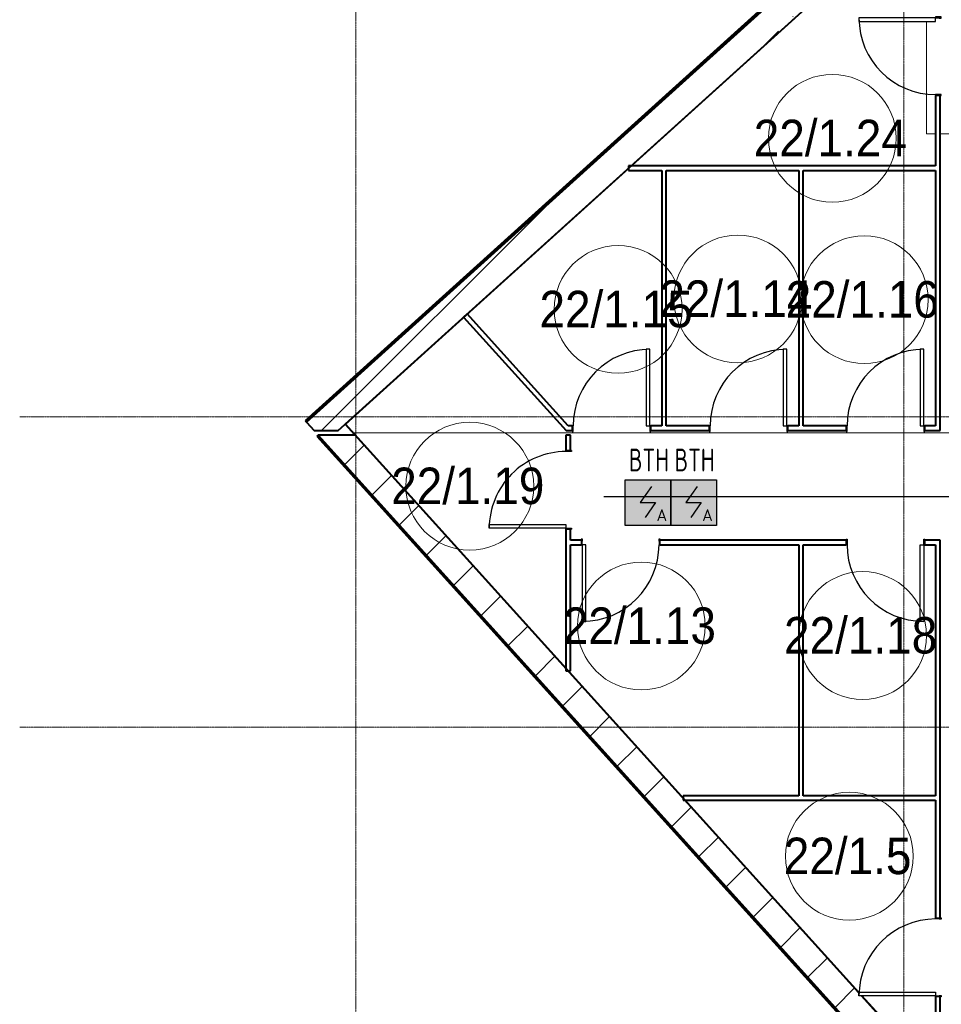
# Model space of a CAD drawing. Header units: millimetres. Extents: x -135639 to 224623, y -383017 to -59102.
# Tile 15 of 256: x -12238 to -2144, y -290551 to -279766. Entities that reach past the tile are written whole.
import ezdxf
from ezdxf.enums import TextEntityAlignment as Align

# ---------------------------------------------------------------- set-up
doc = ezdxf.new("R2010")
doc.units = ezdxf.units.MM
doc.linetypes.add('CONTINOUS', pattern=[0])
doc.linetypes.add('Линия сетки', pattern=[25, 20, -2.5, 0, -2.5])
for name, color, linetype, lineweight in [('A-000-M_MASS', 7, 'Continuous', 18), ('A-010-A_ROOM', 7, 'Continuous', 20), ('A-200-M_WALL', 7, 'Continuous', 18), ('A-200-M_WALL_EXT', 7, 'Continuous', 18), ('A-200-M_WALL_INT', 7, 'Continuous', 18), ('A-200-M_WALL_PAT', 7, 'Continuous', 40), ('A-325-M_DOOR', 7, 'Continuous', 18), ('A-325-M_DOOR__FRAME', 7, 'Continuous', 30), ('A-325-M_DOOR_PANEL', 7, 'Continuous', 30), ('S-160-M_FOUND', 7, 'Continuous', 18), ('Z-030-M_GRID', 7, 'Continuous', 9), ('ПС', 7, 'Continuous', 40), ('СС-011-ПОЖ-СИГНАЛИЗАЦИЯ', 1, 'Continuous', 30)]:
    doc.layers.add(name, color=color, linetype=linetype, lineweight=lineweight)
doc.styles.add('1111', font='isocpeur.ttf')
doc.styles.add('Arial_2', font='arial.ttf', dxfattribs={"width": 0.9, "height": 400})
pattern_1 = [(45, (0, 0), (-628.618, 628.618), []), (45, (628.6, 0), (-628.618, 628.618), [1111.25, -222.25, 6.706, -215.544])]

# ---------------------------------------------------------------- blocks, each defined once
blk = doc.blocks.new('101_Дверь_Однопольная - _ПЧ_800х2000_Кладовая_Пр-4171002-B2_-11_400_')
at = {"layer": 'A-325-M_DOOR', "color": 253, "lineweight": 30, "true_color": 0xaaaaaa}
for p, q in [((-431, 25), (-430, 25)), ((-431, -35), (-431, 25)), ((-430, 25), (-430, -35)), ((430, -35), (430, 25)), ((430, 25), (431, 25)), ((431, 25), (431, -35)), ((-430, -35), (-431, -35)), ((431, -35), (430, -35))]:
    blk.add_line(p, q, dxfattribs=at)
at = {"layer": 'A-325-M_DOOR__FRAME', "color": 253, "true_color": 0xaaaaaa}
for p, q in [((-430, 25), (-420, 25)), ((-430, -35), (-430, 25)), ((-420, 25), (-420, -15)), ((420, 25), (430, 25)), ((420, -15), (420, 25)), ((430, 25), (430, -35)), ((-419, -35), (-430, -35)), ((-420, -15), (-419, -15)), ((-419, -15), (-419, -35)), ((419, -15), (420, -15)), ((419, -35), (419, -15)), ((430, -35), (419, -35))]:
    blk.add_line(p, q, dxfattribs=at)
at = {"layer": 'A-325-M_DOOR_PANEL', "color": 253, "true_color": 0xaaaaaa}
for p, q in [((-420, 865), (-380, 865)), ((-420, 25), (-420, 865)), ((-380, 865), (-380, 25)), ((-380, 25), (-420, 25))]:
    blk.add_line(p, q, dxfattribs=at)
blk.add_arc((-420, 25), 840, 0, 90, dxfattribs=at)
blk = doc.blocks.new('101_Дверь_Однопольная - _ПЧ_800х2000_Кладовая_Л-4171007-B2_-11_400_')
at = {"layer": 'A-325-M_DOOR', "color": 253, "lineweight": 30, "true_color": 0xaaaaaa}
for p, q in [((-430, 25), (-431, 25)), ((-431, 25), (-431, -35)), ((-430, -35), (-430, 25)), ((431, 25), (430, 25)), ((430, 25), (430, -35)), ((431, -35), (431, 25)), ((-431, -35), (-430, -35)), ((430, -35), (431, -35))]:
    blk.add_line(p, q, dxfattribs=at)
at = {"layer": 'A-325-M_DOOR__FRAME', "color": 253, "true_color": 0xaaaaaa}
for p, q in [((-420, 25), (-430, 25)), ((-430, 25), (-430, -35)), ((-420, -15), (-420, 25)), ((430, 25), (420, 25)), ((420, 25), (420, -15)), ((430, -35), (430, 25)), ((-430, -35), (-419, -35)), ((-419, -15), (-420, -15)), ((-419, -35), (-419, -15)), ((420, -15), (419, -15)), ((419, -15), (419, -35)), ((419, -35), (430, -35))]:
    blk.add_line(p, q, dxfattribs=at)
at = {"layer": 'A-325-M_DOOR_PANEL', "color": 253, "true_color": 0xaaaaaa}
for p, q in [((420, 865), (380, 865)), ((380, 865), (380, 25)), ((420, 25), (420, 865)), ((380, 25), (420, 25))]:
    blk.add_line(p, q, dxfattribs=at)
blk.add_arc((420, 25), 840, 90, 180, dxfattribs=at)
blk = doc.blocks.new('180_ДефШов_ОснЛиния_ - Накладной профиль шир_ 50 мм Пол-3647339-B2_-11_400_')
at = {"layer": 'A-000-M_MASS', "color": 253, "true_color": 0xaaaaaa}
blk.add_line((1, 0), (7630, 0), dxfattribs=at)
blk = doc.blocks.new('135_SLK_GD_AR_rvt-1-B2_-11_400_')
at = {"layer": 'A-200-M_WALL_INT', "color": 253, "lineweight": 40, "true_color": 0xaaaaaa}
for p, q in [((9278, 86010), (-117, 77520)), ((-115, 77520), (9281, 86010)), ((6350, 81119), (6350, 80350)), ((6400, 77450), (6400, 81119)), ((6350, 80350), (2987, 80350)), ((2987, 80350), (2987, 80300)), ((2987, 80300), (3350, 80300)), ((3350, 80300), (3350, 77500)), ((3400, 80300), (4850, 80300)), ((3400, 77500), (3400, 80300)), ((4850, 80300), (4850, 77500)), ((4900, 80300), (6350, 80300)), ((4900, 77500), (4900, 80300)), ((6350, 80300), (6350, 77500)), ((1218, 78727), (1180, 78693)), ((1180, 78693), (2304, 77450)), ((2326, 77500), (1218, 78727)), ((-117, 77520), (-116, 77519)), ((-116, 77519), (5510, 71292)), ((5510, 71295), (-115, 77520)), ((2304, 77450), (2369, 77450)), ((2369, 77500), (2326, 77500)), ((3350, 77500), (3231, 77500)), ((3231, 77450), (3869, 77450)), ((3869, 77500), (3400, 77500)), ((4850, 77500), (4731, 77500)), ((4731, 77450), (5369, 77450)), ((5369, 77500), (4900, 77500)), ((6350, 77500), (6231, 77500)), ((6231, 77450), (6350, 77450)), ((6350, 77450), (6400, 77450)), ((2300, 77400), (2300, 77231)), ((2350, 77400), (2300, 77400)), ((2350, 77231), (2350, 77400)), ((2300, 76369), (2300, 74817)), ((2350, 76250), (2350, 76369)), ((2469, 76250), (2350, 76250)), ((2350, 76200), (2469, 76200)), ((2350, 74817), (2350, 76200)), ((5369, 76250), (3331, 76250)), ((3331, 76200), (4850, 76200)), ((4850, 76200), (4850, 73450)), ((4900, 76200), (5369, 76200)), ((4900, 73450), (4900, 76200)), ((6350, 76250), (6231, 76250)), ((6231, 76200), (6350, 76200)), ((6400, 76250), (6350, 76250)), ((6350, 76200), (6350, 73450)), ((6400, 72111), (6400, 76250)), ((2300, 74817), (2350, 74817)), ((4850, 73450), (3583, 73450)), ((3583, 73450), (3583, 73400)), ((6350, 73450), (4900, 73450)), ((3583, 73400), (6350, 73400)), ((6350, 73400), (6350, 72111)), ((5539, 71260), (5773, 71000)), ((5774, 71002), (5541, 71260)), ((6350, 71249), (6350, 71000)), ((6400, 71000), (6400, 71249))]:
    blk.add_line(p, q, dxfattribs=at)
at = {"layer": 'A-000-M_MASS', "color": 253, "lineweight": 18, "true_color": 0xaaaaaa}
blk.add_blockref('180_ДефШов_ОснЛиния_ - Накладной профиль шир_ 50 мм Пол-3647339-B2_-11_400_', (-30, 77425), dxfattribs=at)
at = {"layer": 'A-325-M_DOOR', "color": 253, "lineweight": 18, "true_color": 0xaaaaaa}
for name, p, rotation in [('101_Дверь_Однопольная - _ПЧ_800х2000_Кладовая_Л-4171007-B2_-11_400_', (6375, 81550), 89.99999999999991), ('101_Дверь_Однопольная - _ПЧ_800х2000_Кладовая_Пр-4171002-B2_-11_400_', (2325, 76800), 89.99999999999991), ('101_Дверь_Однопольная - _ПЧ_800х2000_Кладовая_Л-4171007-B2_-11_400_', (2900, 76225), 180), ('101_Дверь_Однопольная - _ПЧ_800х2000_Кладовая_Пр-4171002-B2_-11_400_', (5800, 76225), 180), ('101_Дверь_Однопольная - _ПЧ_800х2000_Кладовая_Пр-4171002-B2_-11_400_', (6375, 71680), 89.9999999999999)]:
    blk.add_blockref(name, p, dxfattribs=dict(at, rotation=rotation))
for p in [(2800, 77475), (4300, 77475), (5800, 77475)]:
    blk.add_blockref('101_Дверь_Однопольная - _ПЧ_800х2000_Кладовая_Л-4171007-B2_-11_400_', p, dxfattribs=at)
blk = doc.blocks.new('135_SLK_GD_KR_rvt-1-B2_-11_400_')
at = {"layer": 'A-200-M_WALL_PAT', "lineweight": 9, "true_color": 0xaaaaaa}
h = blk.add_hatch(dxfattribs=at)
h.set_pattern_fill('FP_5', color=253, style=0, pattern_type=2)
h.set_pattern_definition(pattern_1)
h.paths.add_polyline_path([(-195, 77450), (9619, 86318), (9163, 86310), (-542, 77541), (-459, 77450)])
at = {"layer": 'A-200-M_WALL', "color": 253, "lineweight": 40, "true_color": 0xaaaaaa}
for p, q in [((9159, 86320), (-548, 77549)), ((9160, 86316), (-546, 77546)), ((9162, 86312), (-543, 77543))]:
    blk.add_line(p, q, dxfattribs=at)
at = {"layer": 'A-200-M_WALL_EXT', "color": 253, "lineweight": 40, "true_color": 0xaaaaaa}
for p, q in [((9155, 86330), (-555, 77556)), ((9163, 86310), (-542, 77541)), ((-542, 77541), (9163, 86310)), ((-195, 77450), (9280, 86012)), ((-555, 77556), (-542, 77541)), ((-542, 77541), (-459, 77450)), ((-459, 77450), (-195, 77450))]:
    blk.add_line(p, q, dxfattribs=at)
at = {"layer": 'S-160-M_FOUND', "color": 253, "true_color": 0xaaaaaa}
for p, q in [((6250, 81930), (6250, 80700)), ((6250, 80700), (6350, 80700)), ((6400, 80700), (9950, 80700))]:
    blk.add_line(p, q, dxfattribs=at)
blk = doc.blocks.new('135_SLK_K1-2-3_KR_rvt-1-B2_-11_400_')
at = {"layer": 'A-200-M_WALL_PAT', "lineweight": 9, "true_color": 0xaaaaaa}
h = blk.add_hatch(dxfattribs=at)
h.set_pattern_fill('FP_5', color=253, style=0, pattern_type=2)
h.set_pattern_definition(pattern_1)
h.paths.add_polyline_path([(15217, 60100), (15621, 60100), (5539, 71260), (5510, 71260), (5510, 71292), (-9, 77400), (-413, 77400), (13917, 61538)])
at = {"layer": 'A-200-M_WALL', "color": 253, "lineweight": 40, "true_color": 0xaaaaaa}
for p, q in [((-420, 77393), (14540, 60835)), ((-418, 77396), (14544, 60836)), ((-415, 77399), (14548, 60838))]:
    blk.add_line(p, q, dxfattribs=at)
at = {"layer": 'A-200-M_WALL_EXT', "color": 253, "lineweight": 40, "true_color": 0xaaaaaa}
for p, q in [((-413, 77400), (-428, 77387)), ((-428, 77387), (14530, 60831)), ((-413, 77400), (5730, 70601)), ((-9, 77400), (-413, 77400)), ((14550, 60839), (-413, 77400)), ((5510, 71292), (-9, 77400)), ((5773, 71000), (5539, 71260))]:
    blk.add_line(p, q, dxfattribs=at)
blk = doc.blocks.new('050_Марка_Помещение - Номер-620969-B2_-11_400_')
at = {"layer": 'A-010-A_ROOM', "color": 253, "true_color": 0xaaaaaa}
blk.add_circle((0, 0), 3.5, dxfattribs=at)
blk = doc.blocks.new('-2 этаж')
at = {"layer": 'Z-030-M_GRID', "color": 253, "linetype": 'Линия сетки', "true_color": 0xaaaaaa}
for p, q in [((259092.3, -369628.3), (259092.3, -260677.3)), ((265092.3, -369628), (265092.3, -260677)), ((415039.2, -272327.3), (255409.4, -272327.3)), ((415039.4, -275727.3), (255409.6, -275727.3))]:
    blk.add_line(p, q, dxfattribs=at)
at = {"lineweight": 5}
for name in ['135_SLK_GD_KR_rvt-1-B2_-11_400_', '135_SLK_GD_AR_rvt-1-B2_-11_400_', '135_SLK_K1-2-3_KR_rvt-1-B2_-11_400_']:
    blk.add_blockref(name, (259092.3, -349927.3), dxfattribs=at)
at = {"layer": 'A-010-A_ROOM', "color": 253, "true_color": 0xaaaaaa, "xscale": 199.9999999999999, "yscale": 199.9999999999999, "zscale": 199.9999999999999}
for p in [(264310.6, -269276.1), (263276.1, -271035.8), (264660.7, -271043.9), (261964.2, -271150), (260339.7, -273086.7), (262218.9, -274618.2), (264642.9, -274722.7), (264496.8, -277139.8)]:
    blk.add_blockref('050_Марка_Помещение - Номер-620969-B2_-11_400_', p, dxfattribs=at)
at = {"layer": 'A-010-A_ROOM', "color": 253, "lineweight": 9, "true_color": 0xaaaaaa, "char_height": 400, "attachment_point": 1, "style": 'Arial_2'}
for s, insert, width in [('22/1.24', (263449.7, -269072.7), 2077.974), ('22/1.14', (262415.2, -270832.4), 2077.974), ('22/1.16', (263799.8, -270840.5), 2077.974), ('22/1.15', (261103.3, -270946.5), 2077.974), ('22/1.19', (259478.8, -272883.2), 2077.974), ('22/1.13', (261358.1, -274414.7), 2077.974), ('22/1.18', (263782, -274519.3), 2077.974), ('22/1.5', (263779.1, -276936.3), 1731.645)]:
    blk.add_mtext(s, dxfattribs=dict(at, insert=insert, width=width))
blk = doc.blocks.new('*U4706')
at = {"lineweight": 35, "true_color": 0xffffff}
h = blk.add_hatch(color=7, dxfattribs=at)
h.dxf.hatch_style = 1
h.paths.add_polyline_path([(0, 500), (0, 0), (500, 0), (500, 500)])
at = {"color": 1, "linetype": 'ByBlock', "lineweight": -2}
for p, q in [((289, 426), (167, 250)), ((167, 250), (333, 250)), ((333, 250), (219, 86))]:
    blk.add_line(p, q, dxfattribs=at)
at = {"color": 1, "linetype": 'ByBlock', "lineweight": -2, "ltscale": 0.1}
blk.add_lwpolyline([(0, 500), (500, 500), (500, 0), (0, 0)], close=True, dxfattribs=at)
at = {"color": 1, "linetype": 'ByBlock', "lineweight": -2, "ltscale": 1000, "style": '1111'}
blk.add_text('A', height=128, dxfattribs=at).set_placement((403, 49), align=Align.CENTER)
at = {"color": 0, "linetype": 'ByBlock', "lineweight": -2, "style": '1111'}
blk.add_attdef('INDEX', (-63, -235), '', height=125, dxfattribs=at)
at = {"color": 0, "linetype": 'ByBlock', "lineweight": -2, "style": '1111', "flags": 1}
for tag, p in [('NAME_DEVICE', (-64, -421)), ('NUM_POM', (-82, -847))]:
    blk.add_attdef(tag, p, '', height=125, dxfattribs=at)
at = {"color": 0, "linetype": 'ByBlock', "lineweight": -2, "style": '1111', "width": 0.7}
blk.add_attdef('NUM_DEVICE', (-64, -630), '', height=125, dxfattribs=at)

msp = doc.modelspace()

# ---------------------------------------------------------------- linework, layer by layer
at = {"layer": 'СС-011-ПОЖ-СИГНАЛИЗАЦИЯ', "lineweight": 30}
msp.add_lwpolyline([(-5841, -284989), (-1756, -284989), (-1756, -282962), (-1220, -282962), (-1220, -280512), (4898, -280512), (4898, -282926), (4351, -282926), (4351, -288340), (4881, -288340), (4881, -290681), (-1272, -290681), (-1272, -290028), (-1855, -290028), (-1855, -291225), (4213, -291225), (4213, -293964), (4796, -293964), (4796, -295978), (8898, -295978)], dxfattribs=at)

# ---------------------------------------------------------------- block references
at = {"color": 0}
msp.add_blockref('-2 этаж', (-267648, -11789), dxfattribs=at)
at = {"layer": 'ПС', "color": 7, "linetype": 'CONTINOUS', "lineweight": 30, "ltscale": 100}
ref = msp.add_blockref('*U4706', (-5608, -285305), dxfattribs=dict(at, xscale=1.000736, yscale=1.000736, zscale=1.000736))
ref.add_attrib('NUM_DEVICE', 'BTH', dxfattribs={"layer": '0', "color": 0, "linetype": 'ByBlock', "lineweight": -2, "ltscale": 100, "height": 250.2, "style": '1111', "width": 0.7}).set_placement((-5346, -284714), align=Align.CENTER)
ref = msp.add_blockref('*U4706', (-5108, -285305), dxfattribs=dict(at, xscale=1.000736, yscale=1.000736, zscale=1.000736))
ref.add_attrib('NUM_DEVICE', 'BTH', dxfattribs={"layer": '0', "color": 0, "linetype": 'ByBlock', "lineweight": -2, "ltscale": 100, "height": 250.2, "style": '1111', "width": 0.7}).set_placement((-4846, -284714), align=Align.CENTER)

doc.saveas('drawing.dxf')
